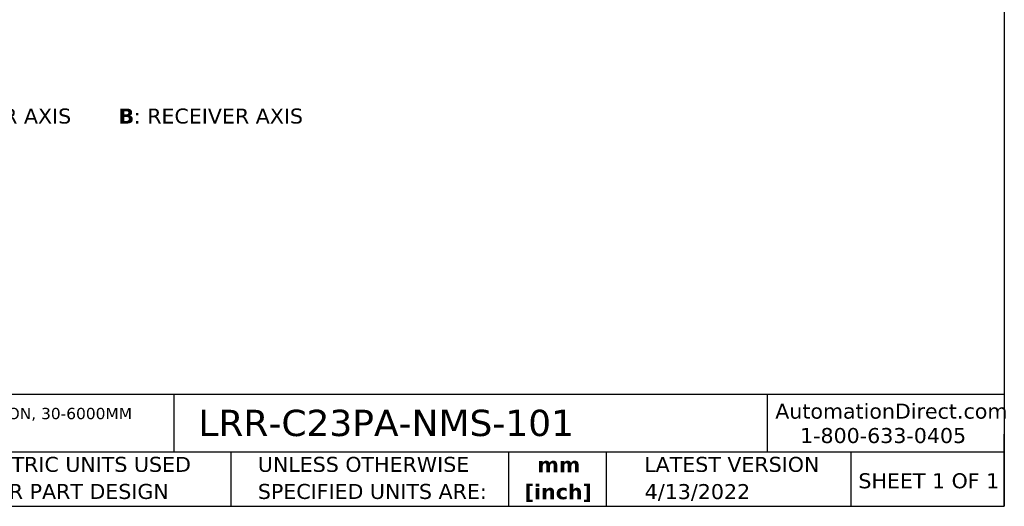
# Model space of a CAD drawing. Header units: millimetres. Extents: x 6 to 273, y 6 to 210.
# Tile 2 of 4: x 134 to 273, y 6 to 75. Entities that reach past the tile are written whole.
import ezdxf

# ---------------------------------------------------------------- set-up
doc = ezdxf.new("R2010")
doc.units = ezdxf.units.MM
doc.linetypes.add('SLD-Solid', pattern=[0])
doc.layers.add('TEXT', color=140, linetype='SLD-Solid', lineweight=25)
doc.styles.add('SLDTEXTSTYLE0', font='VERDANAB.TTF')
doc.styles.add('SLDTEXTSTYLE1', font='VERDANA.TTF')

# ---------------------------------------------------------------- blocks, each defined once
blk = doc.blocks.new('SW_NOTE_0')
at = {"layer": 'TEXT', "color": 0, "attachment_point": 1}
for s, insert, char_height, style in [('A', (0, 2.69), 2.12, 'SLDTEXTSTYLE0'), (': EMITTER AXIS      ', (2.19, 2.69), 2.1167, 'SLDTEXTSTYLE1'), ('B', (30.97, 2.69), 2.12, 'SLDTEXTSTYLE0'), (': RECEIVER AXIS', (33.12, 2.69), 2.1167, 'SLDTEXTSTYLE1')]:
    blk.add_mtext(s, dxfattribs=dict(at, insert=insert, char_height=char_height, style=style))
blk = doc.blocks.new('SW_NOTE_0_1')
at = {"layer": 'TEXT', "color": 0, "char_height": 1.5875, "attachment_point": 1, "style": 'SLDTEXTSTYLE1'}
for s, insert in [('CONTRINEX PHOTOELECTRIC SENSOR, RECTANGULAR, POLARIZED RETROREFLECTIVE, VISIBLE RED LIGHT EMISSION, 30-6000MM ', (0, 2.02)), ('SENSING DISTANCE, COMPLEMENTARY LIGHT-ON/DARK-ON, NPN, 4-WIRE, 4-PIN M8 QUICK-DISCONNECT.', (0, -1.1))]:
    blk.add_mtext(s, dxfattribs=dict(at, insert=insert))
blk = doc.blocks.new('SW_NOTE_0_2')
at = {"layer": 'TEXT', "color": 0, "char_height": 2.117, "attachment_point": 2, "style": 'SLDTEXTSTYLE0'}
for s, insert in [('mm', (2.84, 2.69)), ('[inch]', (2.76, -1.13))]:
    blk.add_mtext(s, dxfattribs=dict(at, insert=insert))
blk = doc.blocks.new('SW_NOTE_0_3')
at = {"layer": 'TEXT', "color": 0, "char_height": 2.1167, "attachment_point": 1, "style": 'SLDTEXTSTYLE1'}
for s, insert in [('UNLESS OTHERWISE ', (0, 2.69)), ('SPECIFIED UNITS ARE:', (0, -1.13))]:
    blk.add_mtext(s, dxfattribs=dict(at, insert=insert))
blk = doc.blocks.new('SW_NOTE_0_7')
at = {"layer": 'TEXT', "color": 0, "char_height": 2.1167, "attachment_point": 1, "style": 'SLDTEXTSTYLE1'}
for s, insert in [('METRIC UNITS USED ', (0, 2.69)), ('FOR PART DESIGN', (0, -1.13))]:
    blk.add_mtext(s, dxfattribs=dict(at, insert=insert))

msp = doc.modelspace()

# ---------------------------------------------------------------- linework, layer by layer
at = {"layer": 'TEXT'}
for p, q in [((273.05, 209.55), (273.05, 6.35)), ((273.05, 22.126), (6.35, 22.126)), ((155.759, 22.126), (155.759, 13.97)), ((239.575, 22.126), (239.575, 13.97)), ((273.05, 6.35), (273.05, 16.51)), ((273.05, 13.97), (6.35, 13.97)), ((163.78, 13.97), (163.78, 6.35)), ((203.024, 13.97), (203.024, 6.35)), ((216.812, 13.97), (216.812, 6.35)), ((251.349, 13.97), (251.349, 6.35)), ((6.35, 6.35), (273.05, 6.35))]:
    msp.add_line(p, q, dxfattribs=at)

# ---------------------------------------------------------------- block references
for name, p in [('SW_NOTE_0', (116.956, 59.797)), ('SW_NOTE_0_1', (7.966, 18.217)), ('SW_NOTE_0_7', (128.478, 10.635)), ('SW_NOTE_0_3', (167.608, 10.635)), ('SW_NOTE_0_2', (207.286, 10.592))]:
    msp.add_blockref(name, p, dxfattribs=at)

# ---------------------------------------------------------------- texts
at = {"layer": 'TEXT', "style": 'SLDTEXTSTYLE1'}
for s, insert, char_height, attachment_point in [('AutomationDirect.com', (240.695, 20.836), 2.11667, 1), ('LRR-C23PA-NMS-101', (159.208, 19.973), 3.70417, 1), ('1-800-633-0405', (244.192, 17.397), 2.11667, 1), ('LATEST VERSION', (234.552, 13.324), 2.11667, 2), ('SHEET 1 OF 1', (252.441, 11.011), 2.11667, 1), ('4/13/2022', (229.701, 9.484), 2.1167, 2)]:
    msp.add_mtext(s, dxfattribs=dict(at, insert=insert, char_height=char_height, attachment_point=attachment_point))

doc.saveas('drawing.dxf')
